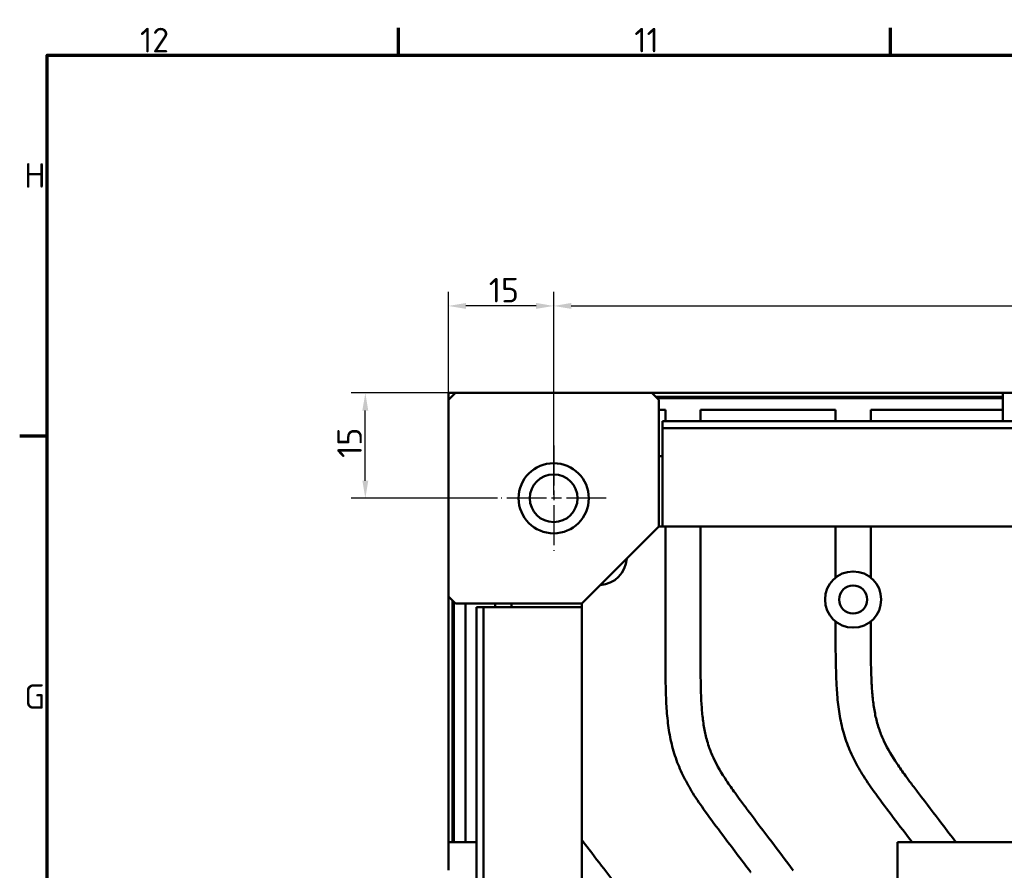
# Model space of a CAD drawing. Header units: millimetres. Extents: x 0 to 1891, y -60 to 594.
# Tile 37 of 118: x 16 to 156, y 458 to 579. Entities that reach past the tile are written whole.
import ezdxf

# ---------------------------------------------------------------- set-up
doc = ezdxf.new("R2010")
doc.units = ezdxf.units.MM
doc.linetypes.add('CHAIN', pattern=[0.3543, 0.2362, -0.0295, 0.0591, -0.0295])
doc.layers.get('0').update_dxf_attribs({"lineweight": 25})
for name, color, linetype, lineweight in [('Bemaßung (ISO)', 7, 'Continuous', 25), ('Mittelpunktmarkierung (ISO)', 7, 'Continuous', 25), ('Rahmen (ISO)', 7, 'Continuous', 70), ('Sichtbar (ISO)', 7, 'Continuous', 50)]:
    doc.layers.add(name, color=color, linetype=linetype, lineweight=lineweight)
doc.styles.add('Notiztext (DIN)', font='isocpeur.ttf')
doc.dimstyles.new('Standard (DIN)', dxfattribs={"dimtxt": 3.5, "dimasz": 2.5, "dimexe": 2, "dimexo": 0.5, "dimgap": 0.5, "dimtad": 1, "dimrnd": 1e-08, "dimtxsty": 'Notiztext (DIN)', "dimcen": 0.09, "dimdle": 10, "dimclrd": 256, "dimclre": 256, "dimclrt": 256, "dimadec": 0, "dimazin": 0, "dimtfac": 1, "dimtmove": 0, "dimatfit": 3, "dimfxl": 1, "dimtolj": 1, "dimtzin": 0, "dimlwd": -1, "dimlwe": -1, "dimarcsym": 0})

# ---------------------------------------------------------------- blocks, each defined once
blk = doc.blocks.new('Ränder Vorgaberahmen')
at = {"layer": 'Rahmen (ISO)'}
for p, q in [((70.08, 574), (70.08, 577.9)), ((140.17, 574), (140.17, 577.9)), ((20, 519.75), (16.1, 519.75))]:
    blk.add_line(p, q, dxfattribs=at)
at = {"layer": 'Rahmen (ISO)', "flags": 128}
blk.add_lwpolyline([(20, 20), (20, 574), (821, 574), (821, 20), (20, 20)], dxfattribs=at)
at = {"layer": 'Rahmen (ISO)', "char_height": 3.5, "attachment_point": 7, "style": 'Notiztext (DIN)'}
for s, insert in [('12', (33.24, 574.4)), ('11', (103.67, 574.4)), ('H', (16.75, 555.13)), ('G', (16.75, 480.88))]:
    blk.add_mtext(s, dxfattribs=dict(at, insert=insert))
blk = doc.blocks.new('*D15')
at = {"layer": 'Bemaßung (ISO)', "transparency": 16777216}
for p, q in [((92.19, 514.78), (92.19, 540.28)), ((312.19, 514.78), (312.19, 540.28)), ((94.69, 538.28), (309.69, 538.28))]:
    blk.add_line(p, q, dxfattribs=at)
for points in [[(94.69, 538.7), (94.69, 537.86), (92.19, 538.28)], [(309.69, 538.7), (309.69, 537.86), (312.19, 538.28)]]:
    blk.add_solid(points, dxfattribs=at)
at = {"layer": 'Defpoints', "color": 0, "transparency": 16777216}
for p in [(312.19, 538.28), (92.19, 514.28), (312.19, 514.28)]:
    blk.add_point(p, dxfattribs=at)
at = {"layer": 'Bemaßung (ISO)', "transparency": 16777216, "insert": (198.86, 542.28), "char_height": 3.5, "attachment_point": 1, "style": 'Notiztext (DIN)'}
blk.add_mtext('\\A1;220', dxfattribs=at)
blk = doc.blocks.new('*D16')
at = {"layer": 'Bemaßung (ISO)', "transparency": 16777216}
for p, q in [((77.19, 525.38), (77.19, 540.28)), ((92.19, 511.38), (92.19, 540.28)), ((89.69, 538.28), (79.69, 538.28))]:
    blk.add_line(p, q, dxfattribs=at)
for points in [[(79.69, 538.7), (79.69, 537.86), (77.19, 538.28)], [(89.69, 538.7), (89.69, 537.86), (92.19, 538.28)]]:
    blk.add_solid(points, dxfattribs=at)
at = {"layer": 'Defpoints', "color": 0, "transparency": 16777216}
for p in [(77.19, 538.28), (77.19, 524.88), (92.19, 510.88)]:
    blk.add_point(p, dxfattribs=at)
at = {"layer": 'Bemaßung (ISO)', "transparency": 16777216, "insert": (82.94, 542.28), "char_height": 3.5, "attachment_point": 1, "style": 'Notiztext (DIN)'}
blk.add_mtext('\\A1;15', dxfattribs=at)
blk = doc.blocks.new('*D28')
at = {"layer": 'Bemaßung (ISO)', "transparency": 16777216}
for p, q in [((77.69, 525.88), (63.35, 525.88)), ((65.35, 513.38), (65.35, 523.38)), ((84.19, 510.88), (63.35, 510.88))]:
    blk.add_line(p, q, dxfattribs=at)
for points in [[(64.93, 523.38), (65.77, 523.38), (65.35, 525.88)], [(64.93, 513.38), (65.77, 513.38), (65.35, 510.88)]]:
    blk.add_solid(points, dxfattribs=at)
at = {"layer": 'Defpoints', "color": 0, "transparency": 16777216}
for p in [(65.35, 525.88), (78.19, 525.88), (84.69, 510.88)]:
    blk.add_point(p, dxfattribs=at)
at = {"layer": 'Bemaßung (ISO)', "transparency": 16777216, "insert": (61.35, 516.63), "char_height": 3.5, "attachment_point": 1, "rotation": 90, "style": 'Notiztext (DIN)'}
blk.add_mtext('\\A1;15', dxfattribs=at)

msp = doc.modelspace()

# ---------------------------------------------------------------- linework, layer by layer
at = {"layer": 'Mittelpunktmarkierung (ISO)', "linetype": 'CHAIN', "ltscale": 23.990969}
for p, q in [((92.188, 518.38), (92.188, 503.38)), ((99.688, 510.88), (84.688, 510.88))]:
    msp.add_line(p, q, dxfattribs=at)
at = {"layer": 'Sichtbar (ISO)'}
for p, q in [((77.188, 524.88), (78.188, 525.88)), ((78.188, 525.88), (77.188, 525.88)), ((77.188, 525.88), (77.188, 524.88)), ((77.188, 524.88), (77.188, 496.88)), ((106.188, 525.88), (78.188, 525.88)), ((106.188, 525.88), (107.188, 524.88)), ((156.188, 525.88), (106.188, 525.88)), ((156.188, 525.307), (106.761, 525.307)), ((156.188, 525.123), (106.945, 525.123)), ((107.188, 524.88), (107.188, 506.88)), ((156.188, 525.88), (160.188, 525.88)), ((156.188, 521.88), (156.188, 525.88)), ((108.113, 523.455), (107.188, 523.455)), ((108.113, 521.88), (108.113, 523.455)), ((113.113, 523.455), (113.113, 521.88)), ((132.363, 523.455), (113.113, 523.455)), ((132.363, 521.88), (132.363, 523.455)), ((137.363, 523.455), (137.363, 521.88)), ((156.188, 523.455), (137.363, 523.455)), ((296.688, 521.88), (107.688, 521.88)), ((107.688, 521.88), (107.688, 520.88)), ((296.688, 520.88), (107.688, 520.88)), ((107.688, 520.88), (107.688, 506.88)), ((107.688, 516.88), (107.188, 516.88)), ((107.188, 506.88), (96.188, 495.88)), ((107.188, 506.88), (107.688, 506.88)), ((107.688, 506.88), (296.688, 506.88)), ((108.113, 488.723), (108.113, 506.88)), ((113.113, 506.88), (113.113, 488.723)), ((132.363, 499.577), (132.363, 506.88)), ((137.363, 506.88), (137.363, 499.577)), ((78.188, 495.88), (77.188, 496.88)), ((77.188, 496.88), (77.188, 461.88)), ((77.761, 496.307), (77.761, 461.88)), ((77.945, 461.88), (77.945, 496.123)), ((96.188, 495.88), (78.188, 495.88)), ((79.613, 495.88), (79.613, 461.88)), ((81.188, 306.38), (81.188, 495.38)), ((82.188, 495.38), (81.188, 495.38)), ((82.188, 306.38), (82.188, 495.38)), ((96.188, 495.38), (82.188, 495.38)), ((83.863, 495.38), (83.863, 495.88)), ((86.188, 495.88), (86.188, 495.38)), ((96.188, 495.38), (96.188, 495.88)), ((96.188, 495.38), (96.188, 306.38)), ((132.363, 490.911), (132.363, 493.332)), ((137.363, 493.332), (137.363, 490.911)), ((77.188, 461.88), (81.188, 461.88)), ((77.188, 457.88), (77.188, 461.88)), ((141.183, 461.882), (281.183, 461.885)), ((141.187, 321.882), (141.183, 461.882))]:
    msp.add_line(p, q, dxfattribs=at)
for centre, radius in [((92.188, 510.88), 5), ((92.188, 510.88), 3.4), ((134.863, 496.455), 4), ((134.863, 496.455), 2)]:
    msp.add_circle(centre, radius, dxfattribs=at)
msp.add_arc((98.603, 502.515), 4, 273.24486, 356.75514, dxfattribs=at)
for points, knots in [([(143.273, 461.882), (142.371, 463.06), (141.471, 464.24), (140.572, 465.42), (139.73, 466.526), (138.889, 467.634), (138.075, 468.76), (137.469, 469.6), (136.877, 470.451), (136.325, 471.327), (135.869, 472.051), (135.441, 472.793), (135.052, 473.554), (134.655, 474.333), (134.298, 475.132), (133.996, 475.952), (133.687, 476.789), (133.434, 477.648), (133.233, 478.517), (133.032, 479.39), (132.882, 480.273), (132.769, 481.161), (132.654, 482.067), (132.577, 482.977), (132.522, 483.888), (132.476, 484.672), (132.445, 485.457), (132.423, 486.243), (132.378, 487.798), (132.363, 489.355), (132.363, 490.911)], [0.48529293, 0.48529293, 0.48529293, 0.48529293, 0.55673705, 0.55673705, 0.55673705, 0.62367313, 0.62367313, 0.62367313, 0.67355519, 0.67355519, 0.67355519, 0.71475576, 0.71475576, 0.71475576, 0.75686986, 0.75686986, 0.75686986, 0.79990096, 0.79990096, 0.79990096, 0.84305468, 0.84305468, 0.84305468, 0.88707708, 0.88707708, 0.88707708, 0.92495401, 0.92495401, 0.92495401, 1, 1, 1, 1]), ([(137.363, 490.911), (137.371, 489.65), (137.379, 488.388), (137.405, 487.127), (137.421, 486.345), (137.443, 485.564), (137.481, 484.783), (137.516, 484.069), (137.564, 483.356), (137.633, 482.646), (137.697, 481.985), (137.78, 481.326), (137.892, 480.672), (137.997, 480.064), (138.127, 479.459), (138.291, 478.864), (138.382, 478.535), (138.483, 478.209), (138.595, 477.887), (138.786, 477.338), (139.008, 476.8), (139.256, 476.274), (139.783, 475.157), (140.426, 474.097), (141.115, 473.071), (141.504, 472.491), (141.908, 471.923), (142.319, 471.359), (142.582, 470.999), (142.847, 470.641), (143.114, 470.284), (143.47, 469.807), (143.829, 469.334), (144.188, 468.86), (145.295, 467.4), (146.407, 465.943), (147.521, 464.487), (148.186, 463.619), (148.851, 462.75), (149.516, 461.882)], [0, 0, 0, 0, 0.06082574, 0.06082574, 0.06082574, 0.09852746, 0.09852746, 0.09852746, 0.13296707, 0.13296707, 0.13296707, 0.16496184, 0.16496184, 0.16496184, 0.19472835, 0.19472835, 0.19472835, 0.21118575, 0.21118575, 0.21118575, 0.2391865, 0.2391865, 0.2391865, 0.29871939, 0.29871939, 0.29871939, 0.33231212, 0.33231212, 0.33231212, 0.35378058, 0.35378058, 0.35378058, 0.38239728, 0.38239728, 0.38239728, 0.47064356, 0.47064356, 0.47064356, 0.52332017, 0.52332017, 0.52332017, 0.52332017]), ([(120.276, 457.604), (120.258, 457.627), (118.928, 459.384), (116.75, 462.263), (113.969, 465.966), (112.084, 468.703), (110.696, 471.136), (109.626, 473.57), (108.877, 476.164), (108.433, 478.865), (108.226, 481.484), (108.114, 484.777), (108.113, 487.148), (108.113, 488.723)], [0.4519234, 0.4519234, 0.4519234, 0.4519234, 0.45329027, 0.55673706, 0.62367314, 0.6735552, 0.71475577, 0.75686988, 0.79990097, 0.8430547, 0.8870771, 0.92495402, 1, 1, 1, 1]), ([(113.113, 488.723), (113.115, 487.446), (113.116, 486.169), (113.136, 484.892), (113.148, 484.101), (113.167, 483.31), (113.201, 482.519), (113.232, 481.797), (113.277, 481.075), (113.343, 480.355), (113.405, 479.686), (113.485, 479.019), (113.596, 478.356), (113.698, 477.74), (113.826, 477.127), (113.99, 476.524), (114.08, 476.19), (114.181, 475.86), (114.293, 475.533), (114.483, 474.976), (114.705, 474.43), (114.953, 473.897), (115.481, 472.763), (116.126, 471.687), (116.819, 470.645), (117.209, 470.057), (117.615, 469.479), (118.028, 468.906), (118.292, 468.54), (118.559, 468.176), (118.828, 467.813), (119.185, 467.33), (119.546, 466.848), (119.907, 466.367), (121.02, 464.883), (122.138, 463.403), (123.258, 461.924), (124.28, 460.574), (125.303, 459.226), (126.325, 457.876)], [0, 0, 0, 0, 0.06082574, 0.06082574, 0.06082574, 0.09852746, 0.09852746, 0.09852746, 0.13296707, 0.13296707, 0.13296707, 0.16496184, 0.16496184, 0.16496184, 0.19472835, 0.19472835, 0.19472835, 0.21118575, 0.21118575, 0.21118575, 0.2391865, 0.2391865, 0.2391865, 0.29871939, 0.29871939, 0.29871939, 0.33231212, 0.33231212, 0.33231212, 0.35378058, 0.35378058, 0.35378058, 0.38239728, 0.38239728, 0.38239728, 0.47064356, 0.47064356, 0.47064356, 0.55115444, 0.55115444, 0.55115444, 0.55115444]), ([(96.188, 462.224), (97.13, 460.985), (98.075, 459.748), (99.021, 458.511), (100.585, 456.468), (102.152, 454.427), (103.711, 452.38)], [0.25926678, 0.25926678, 0.25926678, 0.25926678, 0.35225133, 0.35225133, 0.35225133, 0.5059764, 0.5059764, 0.5059764, 0.5059764])]:
    msp.add_open_spline(points, degree=3, knots=knots, dxfattribs=at)

# ---------------------------------------------------------------- block references
msp.add_blockref('Ränder Vorgaberahmen', (0, 0))

# ---------------------------------------------------------------- dimensions: what is measured, and where the dimension line sits
at = {"layer": 'Bemaßung (ISO)'}
for base, p1, p2, angle, picture, middle in [((77.188, 538.28), (92.188, 510.88), (77.188, 524.88), 180, '*D16', (84.688, 538.28)), ((312.188, 538.28), (92.188, 514.28), (312.188, 514.28), 180, '*D15', (202.188, 538.28)), ((65.35, 525.88), (84.688, 510.88), (78.188, 525.88), 90, '*D28', (65.35, 518.38))]:
    dim = msp.add_linear_dim(base=base, p1=p1, p2=p2, angle=angle, dimstyle='Standard (DIN)', override={"dimgap": 0.5, "dimdec": 2, "dimtol": 0, "dimlim": 0, "dimtp": 0, "dimtm": 0, "dimtdec": 2, "dimtofl": 0, "dimatfit": 1}, dxfattribs=at)
    dim.commit()
    dim.dimension.update_dxf_attribs({"geometry": picture, "text_midpoint": middle, "dimtype": 160})

doc.saveas('drawing.dxf')
